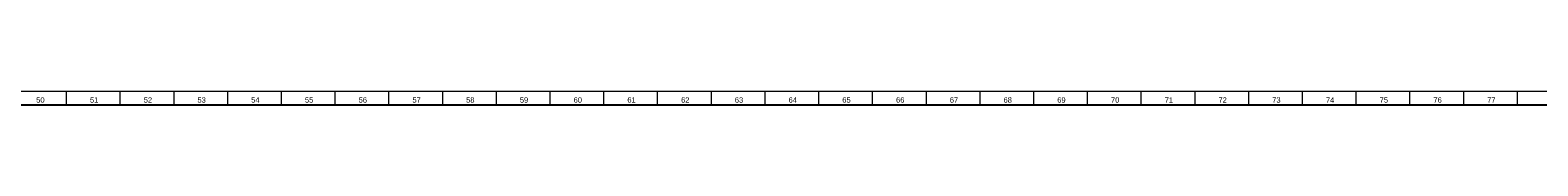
# Model space of a CAD drawing. Header units: millimetres. Extents: x -34 to 6620, y -230 to 4700.
# Tile 58 of 216: x 997 to 1558, y 4693 to 4698. Entities that reach past the tile are written whole.
import ezdxf

# ---------------------------------------------------------------- set-up
doc = ezdxf.new("R2010")
doc.units = ezdxf.units.MM
doc.layers.add('1', color=7, linetype='Continuous', true_color=0xffffff)
doc.styles.add('Arial Unicode MS', font='Arial Unicode MS')

msp = doc.modelspace()

# ---------------------------------------------------------------- linework, layer by layer
at = {"layer": '1', "color": 3, "linetype": 'Continuous', "lineweight": 18}
msp.add_line((2, 4698), (6618, 4698), dxfattribs=at)
at = {"layer": '1', "color": 3, "linetype": 'Continuous', "lineweight": 13}
for p, q in [((1010, 4698), (1010, 4693)), ((1030, 4698), (1030, 4693)), ((1050, 4698), (1050, 4693)), ((1070, 4698), (1070, 4693)), ((1090, 4698), (1090, 4693)), ((1110, 4698), (1110, 4693)), ((1130, 4698), (1130, 4693)), ((1150, 4698), (1150, 4693)), ((1170, 4698), (1170, 4693)), ((1190, 4698), (1190, 4693)), ((1210, 4698), (1210, 4693)), ((1230, 4698), (1230, 4693)), ((1250, 4698), (1250, 4693)), ((1270, 4698), (1270, 4693)), ((1290, 4698), (1290, 4693)), ((1310, 4698), (1310, 4693)), ((1330, 4698), (1330, 4693)), ((1350, 4698), (1350, 4693)), ((1370, 4698), (1370, 4693)), ((1390, 4698), (1390, 4693)), ((1410, 4698), (1410, 4693)), ((1430, 4698), (1430, 4693)), ((1450, 4698), (1450, 4693)), ((1470, 4698), (1470, 4693)), ((1490, 4698), (1490, 4693)), ((1510, 4698), (1510, 4693)), ((1530, 4698), (1530, 4693)), ((1550, 4698), (1550, 4693))]:
    msp.add_line(p, q, dxfattribs=at)
at = {"layer": '1', "color": 7, "linetype": 'Continuous', "lineweight": 25}
msp.add_line((7, 4693), (6613, 4693), dxfattribs=at)

# ---------------------------------------------------------------- texts
at = {"layer": '1', "color": 3, "linetype": 'Continuous', "lineweight": 13, "char_height": 2, "attachment_point": 7, "line_spacing_factor": 1.069626, "style": 'Arial Unicode MS'}
for s, insert in [('\\W1.0000;50', (998.846, 4693.738)), ('\\W1.0000;51', (1018.846, 4693.738)), ('\\W1.0000;52', (1038.846, 4693.738)), ('\\W1.0000;53', (1058.846, 4693.738)), ('\\W1.0000;54', (1078.846, 4693.743)), ('\\W1.0000;55', (1098.846, 4693.743)), ('\\W1.0000;56', (1118.846, 4693.738)), ('\\W1.0000;57', (1138.846, 4693.743)), ('\\W1.0000;58', (1158.846, 4693.738)), ('\\W1.0000;59', (1178.846, 4693.738)), ('\\W1.0000;60', (1198.846, 4693.738)), ('\\W1.0000;61', (1218.846, 4693.738)), ('\\W1.0000;62', (1238.846, 4693.738)), ('\\W1.0000;63', (1258.846, 4693.738)), ('\\W1.0000;64', (1278.846, 4693.738)), ('\\W1.0000;65', (1298.846, 4693.738)), ('\\W1.0000;66', (1318.846, 4693.738)), ('\\W1.0000;67', (1338.846, 4693.738)), ('\\W1.0000;68', (1358.846, 4693.738)), ('\\W1.0000;69', (1378.846, 4693.738)), ('\\W1.0000;70', (1398.846, 4693.738)), ('\\W1.0000;71', (1418.846, 4693.738)), ('\\W1.0000;72', (1438.846, 4693.738)), ('\\W1.0000;73', (1458.846, 4693.738)), ('\\W1.0000;74', (1478.846, 4693.743)), ('\\W1.0000;75', (1498.846, 4693.743)), ('\\W1.0000;76', (1518.846, 4693.738)), ('\\W1.0000;77', (1538.846, 4693.743))]:
    msp.add_mtext(s, dxfattribs=dict(at, insert=insert))

doc.saveas('drawing.dxf')
